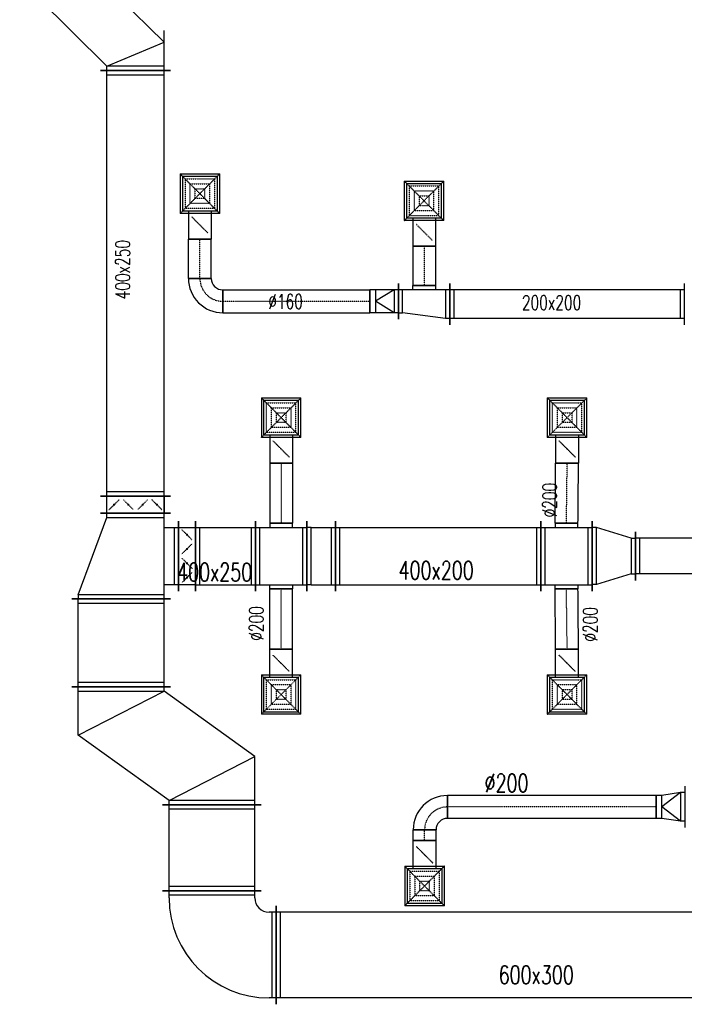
# Model space of a CAD drawing. Extents: x -7228 to 74941, y -112898 to 85621.
# Tile 54 of 256: x 32999 to 33464, y -55153 to -54464. Entities that reach past the tile are written whole.
import ezdxf

# ---------------------------------------------------------------- set-up
doc = ezdxf.new("R2010")
doc.units = 0
doc.linetypes.add('DASHDOT', pattern=[1, 0.5, -0.25, 0, -0.25])
doc.linetypes.add('DASHED', pattern=[0.75, 0.5, -0.25])
doc.layers.get('0').update_dxf_attribs({"color": 101, "linetype": 'CONTINUOUS'})
for name, color, linetype in [('BB-went-opis', 8, 'CONTINUOUS'), ('E35', 6, 'CONTINUOUS'), ('FLUID-N17', 7, 'CONTINUOUS'), ('FLUID-N17-SYM', 7, 'CONTINUOUS'), ('FLUID-W17', 7, 'CONTINUOUS'), ('FLUID-W17-SYM', 7, 'CONTINUOUS')]:
    doc.layers.add(name, color=color, linetype=linetype)
doc.styles.add('tab-bud$0$ROMANS', font='romans', dxfattribs={"width": 0.7})
doc.linetypes.add('ZIGZAG', pattern='A,0.00254,-5.08,[131,ltypeshp.shx,S=5.08,R=0,X=-5.08,Y=0],-10.16,[131,ltypeshp.shx,S=5.08,R=180,X=5.08,Y=0],-5.08', length=20.32254)

# ---------------------------------------------------------------- blocks, each defined once
blk = doc.blocks.new('*U5171')
at = {"color": 5, "linetype": 'Continuous', "lineweight": -2, "ltscale": 2}
for p, q in [((-3055, -345), (-3055, 345)), ((3055, 345), (3055, -345))]:
    blk.add_line(p, q, dxfattribs=at)
at = {"color": 0, "linetype": 'ByBlock', "lineweight": -2, "ltscale": 2}
for p, q in [((-3055, 300), (3055, 300)), ((-3055, -300), (3055, -300))]:
    blk.add_line(p, q, dxfattribs=at)
at = {"color": 4, "linetype": 'Continuous', "ltscale": 2}
for p, q in [((-3025, -300), (-3025, 300)), ((3025, 300), (3025, -300))]:
    blk.add_line(p, q, dxfattribs=at)
blk = doc.blocks.new('*U5172')
at = {"color": 0, "linetype": 'ByBlock', "lineweight": -2, "ltscale": 2}
for p, q in [((350, 350), (400, 350)), ((350, -250), (400, -250)), ((-350, -400), (-350, -350)), ((250, -400), (250, -350))]:
    blk.add_line(p, q, dxfattribs=at)
at = {"color": 4, "linetype": 'Continuous', "ltscale": 2}
for p, q in [((370, 350), (370, -250)), ((250, -370), (-350, -370))]:
    blk.add_line(p, q, dxfattribs=at)
at = {"color": 5, "linetype": 'Continuous', "lineweight": -2, "ltscale": 2}
for p, q in [((400, 395), (400, -295)), ((295, -400), (-395, -400))]:
    blk.add_line(p, q, dxfattribs=at)
at = {"color": 0, "linetype": 'ByBlock', "lineweight": -2, "ltscale": 2}
for radius in [700, 100]:
    blk.add_arc((350, -350), radius, 90, 180, dxfattribs=at)
blk = doc.blocks.new('*U5173')
at = {"color": 5, "linetype": 'Continuous', "lineweight": -2, "ltscale": 2}
for p, q in [((-301, -345), (-301, 345)), ((301, 345), (301, -345))]:
    blk.add_line(p, q, dxfattribs=at)
at = {"color": 0, "linetype": 'ByBlock', "lineweight": -2, "ltscale": 2}
for p, q in [((-301, 300), (301, 300)), ((-301, -300), (301, -300))]:
    blk.add_line(p, q, dxfattribs=at)
at = {"color": 4, "linetype": 'Continuous', "ltscale": 2}
for p, q in [((-271, -300), (-271, 300)), ((271, 300), (271, -300))]:
    blk.add_line(p, q, dxfattribs=at)
blk = doc.blocks.new('*U5174')
at = {"color": 5, "linetype": 'Continuous', "lineweight": -2, "ltscale": 2}
for p, q in [((-307.5, -345), (-307.5, 345)), ((307.5, 345), (307.5, -345))]:
    blk.add_line(p, q, dxfattribs=at)
at = {"color": 0, "linetype": 'ByBlock', "lineweight": -2, "ltscale": 2}
for p, q in [((-307.5, 300), (307.5, 300)), ((-307.5, -300), (307.5, -300))]:
    blk.add_line(p, q, dxfattribs=at)
at = {"color": 4, "linetype": 'Continuous', "ltscale": 2}
for p, q in [((-277.5, -300), (-277.5, 300)), ((277.5, 300), (277.5, -300))]:
    blk.add_line(p, q, dxfattribs=at)
blk = doc.blocks.new('*U5175')
at = {"color": 5, "linetype": 'Continuous', "lineweight": -2, "ltscale": 2}
for p, q in [((412, 980), (412, 290)), ((-412, -345), (-412, 345))]:
    blk.add_line(p, q, dxfattribs=at)
at = {"color": 0, "linetype": 'ByBlock', "lineweight": -2, "ltscale": 2}
for p, q in [((-382, 300), (74.3, 935)), ((74.3, 935), (412, 935)), ((-412, 300), (-382, 300)), ((-74.3, -300), (382, 335)), ((382, 335), (412, 335)), ((-412, -300), (-74.3, -300))]:
    blk.add_line(p, q, dxfattribs=at)
at = {"color": 4, "linetype": 'Continuous', "ltscale": 2}
for p, q in [((74.3, 935), (382, 335)), ((382, 935), (382, 335)), ((-382, -300), (-382, 300)), ((-382, 300), (-74.3, -300))]:
    blk.add_line(p, q, dxfattribs=at)
blk = doc.blocks.new('*U5176')
at = {"color": 5, "linetype": 'Continuous', "lineweight": -2, "ltscale": 2}
for p, q in [((-300, -345), (-300, 345)), ((300, 145), (300, -345)), ((245, -400), (-245, -400))]:
    blk.add_line(p, q, dxfattribs=at)
at = {"color": 0, "linetype": 'ByBlock', "lineweight": -2, "ltscale": 2}
for p, q in [((-270, 300), (-300, 300)), ((-270, 300), (270, 100)), ((270, 100), (300, 100)), ((-300, -300), (300, -300)), ((-200, -400), (-200, -300)), ((200, -300), (200, -400))]:
    blk.add_line(p, q, dxfattribs=at)
at = {"color": 4, "linetype": 'Continuous', "ltscale": 2}
for p, q in [((-270, -300), (-270, 300)), ((270, 100), (270, -300)), ((200, -370), (-200, -370))]:
    blk.add_line(p, q, dxfattribs=at)
blk = doc.blocks.new('*U5177')
at = {"color": 5, "linetype": 'Continuous', "lineweight": -2, "ltscale": 2}
for p, q in [((-1489.5, -245), (-1489.5, 245)), ((1489.5, 245), (1489.5, -245))]:
    blk.add_line(p, q, dxfattribs=at)
at = {"color": 0, "linetype": 'ByBlock', "lineweight": -2, "ltscale": 2}
for p, q in [((-1489.5, 200), (1489.5, 200)), ((-1489.5, -200), (1489.5, -200))]:
    blk.add_line(p, q, dxfattribs=at)
at = {"color": 4, "linetype": 'Continuous', "ltscale": 2}
for p, q in [((-1459.5, -200), (-1459.5, 200)), ((1459.5, 200), (1459.5, -200))]:
    blk.add_line(p, q, dxfattribs=at)
blk = doc.blocks.new('*U5178')
at = {"color": 5, "linetype": 'Continuous', "lineweight": -2, "ltscale": 2}
for p, q in [((-209.5, -245), (-209.5, 245)), ((209.5, 245), (209.5, -245))]:
    blk.add_line(p, q, dxfattribs=at)
at = {"color": 0, "linetype": 'ByBlock', "lineweight": -2, "ltscale": 2}
for p, q in [((-209.5, 200), (209.5, 200)), ((-209.5, -200), (209.5, -200))]:
    blk.add_line(p, q, dxfattribs=at)
at = {"color": 4, "linetype": 'Continuous', "ltscale": 2}
for p, q in [((-179.5, -200), (-179.5, 200)), ((179.5, 200), (179.5, -200))]:
    blk.add_line(p, q, dxfattribs=at)
blk = doc.blocks.new('*U5179')
at = {"color": 5, "linetype": 'Continuous', "lineweight": -2, "ltscale": 2}
for p, q in [((-180, -245), (-180, 245)), ((-80, 230), (80, 230)), ((180, 245), (180, -245)), ((80, -230), (-80, -230))]:
    blk.add_line(p, q, dxfattribs=at)
at = {"color": 0, "linetype": 'ByBlock', "lineweight": -2, "ltscale": 2}
for p, q in [((-80, 230), (-80, 200)), ((80, 200), (80, 230)), ((-180, 200), (180, 200)), ((-180, -200), (180, -200)), ((-80, -230), (-80, -200)), ((80, -200), (80, -230))]:
    blk.add_line(p, q, dxfattribs=at)
at = {"color": 4, "linetype": 'Continuous', "ltscale": 2}
for p, q in [((-150, -200), (-150, 200)), ((150, 200), (150, -200))]:
    blk.add_line(p, q, dxfattribs=at)
blk = doc.blocks.new('*U5180')
at = {"color": 4, "linetype": 'Continuous', "ltscale": 2}
for p, q in [((-138.5, 138.5), (138.5, 138.5)), ((-138.5, 138.5), (-138.5, -138.5)), ((138.5, -138.5), (138.5, 138.5)), ((138.5, -138.5), (-138.5, -138.5))]:
    blk.add_line(p, q, dxfattribs=at)
at = {"color": 4, "linetype": 'DASHED', "ltscale": 2}
for p, q in [((-138.5, 138.5), (0, 0)), ((138.5, 138.5), (0, 0)), ((-103.9, 103.9), (103.9, 103.9)), ((-103.9, 103.9), (-103.9, -103.9)), ((-69.2, 69.2), (69.2, 69.2)), ((-69.2, 69.2), (-69.2, -69.2)), ((69.2, -69.2), (69.2, 69.2)), ((103.9, -103.9), (103.9, 103.9)), ((-138.5, -138.5), (0, 0)), ((-34.6, 34.6), (34.6, 34.6)), ((-34.6, 34.6), (-34.6, -34.6)), ((138.5, -138.5), (0, 0)), ((34.6, -34.6), (34.6, 34.6)), ((34.6, -34.6), (-34.6, -34.6)), ((103.9, -103.9), (-103.9, -103.9)), ((69.2, -69.2), (-69.2, -69.2)), ((0, -219), (-56.6, -162.4)), ((0, -219), (56.6, -275.6))]:
    blk.add_line(p, q, dxfattribs=at)
at = {"color": 0, "linetype": 'ByBlock', "lineweight": -2, "ltscale": 2}
for p, q in [((-120, -120), (-120, 120)), ((120, 120), (-120, 120)), ((120, 120), (120, -120)), ((-120, -120), (120, -120)), ((-80, -120), (-80, -318)), ((80, -120), (80, -318))]:
    blk.add_line(p, q, dxfattribs=at)
at = {"color": 5, "linetype": 'Continuous', "lineweight": -2, "ltscale": 2}
blk.add_line((80, -318), (-80, -318), dxfattribs=at)
at = {"color": 4, "linetype": 'Continuous', "ltscale": 2}
blk.add_lwpolyline([(-2.5, -219, 5, 5, 1), (2.5, -219, 5, 5, 1)], format="xyseb", close=True, dxfattribs=at)
blk = doc.blocks.new('*U5181')
at = {"color": 5, "linetype": 'Continuous', "lineweight": -2, "ltscale": 2}
for p, q in [((-210.7, -80.2), (-210.7, 79.8)), ((210.7, 80.2), (210.7, -79.8))]:
    blk.add_line(p, q, dxfattribs=at)
at = {"color": 5, "linetype": 'ZIGZAG', "lineweight": -2, "ltscale": 0.4}
for points in [[(210.7, 80.2), (-210.7, 79.8)], [(210.7, -79.8), (-210.7, -80.2)]]:
    blk.add_spline(points, degree=3, dxfattribs=at)
at = {"layer": 'FLUID-N17-SYM', "color": 2, "linetype": 'DASHDOT', "ltscale": 2, "start_tangent": (-1, 0), "end_tangent": (-1, 0)}
blk.add_spline([(210.7, 0.2), (0, 0), (-210.7, -0.2)], degree=3, dxfattribs=at)
blk = doc.blocks.new('*U5182')
at = {"color": 4, "linetype": 'Continuous', "ltscale": 2}
for p, q in [((-138.5, 138.5), (138.5, 138.5)), ((-138.5, 138.5), (-138.5, -138.5)), ((138.5, -138.5), (138.5, 138.5)), ((138.5, -138.5), (-138.5, -138.5))]:
    blk.add_line(p, q, dxfattribs=at)
at = {"color": 4, "linetype": 'DASHED', "ltscale": 2}
for p, q in [((-138.5, 138.5), (0, 0)), ((138.5, 138.5), (0, 0)), ((-103.9, 103.9), (103.9, 103.9)), ((-103.9, 103.9), (-103.9, -103.9)), ((-69.2, 69.2), (69.2, 69.2)), ((-69.2, 69.2), (-69.2, -69.2)), ((69.2, -69.2), (69.2, 69.2)), ((103.9, -103.9), (103.9, 103.9)), ((-138.5, -138.5), (0, 0)), ((-34.6, 34.6), (34.6, 34.6)), ((-34.6, 34.6), (-34.6, -34.6)), ((138.5, -138.5), (0, 0)), ((34.6, -34.6), (34.6, 34.6)), ((34.6, -34.6), (-34.6, -34.6)), ((103.9, -103.9), (-103.9, -103.9)), ((69.2, -69.2), (-69.2, -69.2)), ((0, -219), (-56.6, -162.4)), ((0, -219), (56.6, -275.6))]:
    blk.add_line(p, q, dxfattribs=at)
at = {"color": 0, "linetype": 'ByBlock', "lineweight": -2, "ltscale": 2}
for p, q in [((-120, -120), (-120, 120)), ((120, 120), (-120, 120)), ((120, 120), (120, -120)), ((-120, -120), (120, -120)), ((-80, -120), (-80, -318)), ((80, -120), (80, -318))]:
    blk.add_line(p, q, dxfattribs=at)
at = {"color": 5, "linetype": 'Continuous', "lineweight": -2, "ltscale": 2}
blk.add_line((80, -318), (-80, -318), dxfattribs=at)
at = {"color": 4, "linetype": 'Continuous', "ltscale": 2}
blk.add_lwpolyline([(-2.5, -219, 5, 5, 1), (2.5, -219, 5, 5, 1)], format="xyseb", close=True, dxfattribs=at)
blk = doc.blocks.new('*U5183')
at = {"color": 5, "linetype": 'Continuous', "lineweight": -2, "ltscale": 2}
for p, q in [((-80, 0), (80, 0)), ((79.6, -420.5), (-80.4, -420.5))]:
    blk.add_line(p, q, dxfattribs=at)
at = {"color": 5, "linetype": 'ZIGZAG', "lineweight": -2, "ltscale": 0.4}
for points in [[(-80.4, -420.5), (-80, 0)], [(79.6, -420.5), (80, 0)]]:
    blk.add_spline(points, degree=3, dxfattribs=at)
at = {"layer": 'FLUID-N17-SYM', "color": 2, "linetype": 'DASHDOT', "ltscale": 2, "start_tangent": (0, 1), "end_tangent": (0, 1)}
blk.add_spline([(-0.4, -420.5), (0, 0)], degree=3, dxfattribs=at)
blk = doc.blocks.new('*U5185')
at = {"color": 4, "linetype": 'Continuous', "ltscale": 2}
for p, q in [((-138.5, 138.5), (138.5, 138.5)), ((-138.5, 138.5), (-138.5, -138.5)), ((138.5, -138.5), (138.5, 138.5)), ((138.5, -138.5), (-138.5, -138.5))]:
    blk.add_line(p, q, dxfattribs=at)
at = {"color": 4, "linetype": 'DASHED', "ltscale": 2}
for p, q in [((-138.5, 138.5), (0, 0)), ((138.5, 138.5), (0, 0)), ((-103.9, 103.9), (103.9, 103.9)), ((-103.9, 103.9), (-103.9, -103.9)), ((-69.2, 69.2), (69.2, 69.2)), ((-69.2, 69.2), (-69.2, -69.2)), ((69.2, -69.2), (69.2, 69.2)), ((103.9, -103.9), (103.9, 103.9)), ((-138.5, -138.5), (0, 0)), ((-34.6, 34.6), (34.6, 34.6)), ((-34.6, 34.6), (-34.6, -34.6)), ((138.5, -138.5), (0, 0)), ((34.6, -34.6), (34.6, 34.6)), ((34.6, -34.6), (-34.6, -34.6)), ((103.9, -103.9), (-103.9, -103.9)), ((69.2, -69.2), (-69.2, -69.2)), ((0, -219), (-56.6, -162.4)), ((0, -219), (56.6, -275.6))]:
    blk.add_line(p, q, dxfattribs=at)
at = {"color": 0, "linetype": 'ByBlock', "lineweight": -2, "ltscale": 2}
for p, q in [((-120, -120), (-120, 120)), ((120, 120), (-120, 120)), ((120, 120), (120, -120)), ((-120, -120), (120, -120)), ((-80, -120), (-80, -318)), ((80, -120), (80, -318))]:
    blk.add_line(p, q, dxfattribs=at)
at = {"color": 5, "linetype": 'Continuous', "lineweight": -2, "ltscale": 2}
blk.add_line((80, -318), (-80, -318), dxfattribs=at)
at = {"color": 4, "linetype": 'Continuous', "ltscale": 2}
blk.add_lwpolyline([(-2.5, -219, 5, 5, 1), (2.5, -219, 5, 5, 1)], format="xyseb", close=True, dxfattribs=at)
blk = doc.blocks.new('*U5184')
at = {"color": 4, "linetype": 'Continuous', "ltscale": 2}
for p, q in [((-138.5, 138.5), (138.5, 138.5)), ((-138.5, 138.5), (-138.5, -138.5)), ((138.5, -138.5), (138.5, 138.5)), ((138.5, -138.5), (-138.5, -138.5))]:
    blk.add_line(p, q, dxfattribs=at)
at = {"color": 4, "linetype": 'DASHED', "ltscale": 2}
for p, q in [((-138.5, 138.5), (0, 0)), ((138.5, 138.5), (0, 0)), ((-103.9, 103.9), (103.9, 103.9)), ((-103.9, 103.9), (-103.9, -103.9)), ((-69.2, 69.2), (69.2, 69.2)), ((-69.2, 69.2), (-69.2, -69.2)), ((69.2, -69.2), (69.2, 69.2)), ((103.9, -103.9), (103.9, 103.9)), ((-138.5, -138.5), (0, 0)), ((-34.6, 34.6), (34.6, 34.6)), ((-34.6, 34.6), (-34.6, -34.6)), ((138.5, -138.5), (0, 0)), ((34.6, -34.6), (34.6, 34.6)), ((34.6, -34.6), (-34.6, -34.6)), ((103.9, -103.9), (-103.9, -103.9)), ((69.2, -69.2), (-69.2, -69.2)), ((0, -219), (-56.6, -162.4)), ((0, -219), (56.6, -275.6))]:
    blk.add_line(p, q, dxfattribs=at)
at = {"color": 0, "linetype": 'ByBlock', "lineweight": -2, "ltscale": 2}
for p, q in [((-120, -120), (-120, 120)), ((120, 120), (-120, 120)), ((120, 120), (120, -120)), ((-120, -120), (120, -120)), ((-80, -120), (-80, -318)), ((80, -120), (80, -318))]:
    blk.add_line(p, q, dxfattribs=at)
at = {"color": 5, "linetype": 'Continuous', "lineweight": -2, "ltscale": 2}
blk.add_line((80, -318), (-80, -318), dxfattribs=at)
at = {"color": 4, "linetype": 'Continuous', "ltscale": 2}
blk.add_lwpolyline([(-2.5, -219, 5, 5, 1), (2.5, -219, 5, 5, 1)], format="xyseb", close=True, dxfattribs=at)
blk = doc.blocks.new('*U5188')
at = {"color": 5, "linetype": 'Continuous', "lineweight": -2, "ltscale": 2}
for p, q in [((-100, -245), (-100, 245)), ((100, 245), (100, -245))]:
    blk.add_line(p, q, dxfattribs=at)
at = {"color": 0, "linetype": 'ByBlock', "lineweight": -2, "ltscale": 2}
for p, q in [((-70, 200), (-100, 200)), ((-70, 200), (70, 200)), ((70, 200), (100, 200)), ((-70, -200), (-100, -200)), ((-70, -200), (70, -200)), ((70, -200), (100, -200))]:
    blk.add_line(p, q, dxfattribs=at)
at = {"color": 4, "linetype": 'Continuous', "ltscale": 2}
for p, q in [((-70, -200), (-70, 200)), ((70, 200), (70, -200))]:
    blk.add_line(p, q, dxfattribs=at)
blk = doc.blocks.new('*U5189')
at = {"color": 5, "linetype": 'Continuous', "lineweight": -2, "ltscale": 2}
for p, q in [((-180, -245), (-180, 245)), ((-80, 230), (80, 230)), ((180, 245), (180, -245)), ((80, -230), (-80, -230))]:
    blk.add_line(p, q, dxfattribs=at)
at = {"color": 0, "linetype": 'ByBlock', "lineweight": -2, "ltscale": 2}
for p, q in [((-80, 230), (-80, 200)), ((80, 200), (80, 230)), ((-180, 200), (180, 200)), ((-180, -200), (180, -200)), ((-80, -230), (-80, -200)), ((80, -200), (80, -230))]:
    blk.add_line(p, q, dxfattribs=at)
at = {"color": 4, "linetype": 'Continuous', "ltscale": 2}
for p, q in [((-150, -200), (-150, 200)), ((150, 200), (150, -200))]:
    blk.add_line(p, q, dxfattribs=at)
blk = doc.blocks.new('*U5191')
at = {"color": 5, "linetype": 'Continuous', "lineweight": -2, "ltscale": 2}
for p, q in [((-60, -245), (-60, 245)), ((60, 245), (60, -245))]:
    blk.add_line(p, q, dxfattribs=at)
at = {"color": 0, "linetype": 'ByBlock', "lineweight": -2, "ltscale": 2}
for p, q in [((-60, 200), (60, 200)), ((60, -200), (-60, -200))]:
    blk.add_line(p, q, dxfattribs=at)
at = {"color": 4, "linetype": 'DASHED', "ltscale": 2}
for p, q in [((0, 150), (-35.4, 185.4)), ((0, 150), (35.4, 114.6)), ((0, 50), (35.4, 85.4)), ((0, 50), (-35.4, 14.6)), ((0, -50), (-35.4, -14.6)), ((0, -50), (35.4, -85.4)), ((0, -150), (35.4, -114.6)), ((0, -150), (-35.4, -185.4))]:
    blk.add_line(p, q, dxfattribs=at)
at = {"color": 4, "linetype": 'Continuous', "ltscale": 2}
for points in [[(-4, 150, 8, 8, 1), (4, 150, 8, 8, 1)], [(-4, 50, 8, 8, 1), (4, 50, 8, 8, 1)], [(-4, -50, 8, 8, 1), (4, -50, 8, 8, 1)], [(-4, -150, 8, 8, 1), (4, -150, 8, 8, 1)]]:
    blk.add_lwpolyline(points, format="xyseb", close=True, dxfattribs=at)
blk = doc.blocks.new('*U5192')
at = {"color": 5, "linetype": 'Continuous', "lineweight": -2, "ltscale": 2}
for p, q in [((-670.5, -170), (-670.5, 170)), ((670.5, 170), (670.5, -170))]:
    blk.add_line(p, q, dxfattribs=at)
at = {"color": 0, "linetype": 'ByBlock', "lineweight": -2, "ltscale": 2}
for p, q in [((-670.5, 125), (670.5, 125)), ((-670.5, -125), (670.5, -125))]:
    blk.add_line(p, q, dxfattribs=at)
at = {"color": 4, "linetype": 'Continuous', "ltscale": 2}
for p, q in [((-640.5, -125), (-640.5, 125)), ((640.5, 125), (640.5, -125))]:
    blk.add_line(p, q, dxfattribs=at)
blk = doc.blocks.new('*U5193')
at = {"color": 5, "linetype": 'Continuous', "lineweight": -2, "ltscale": 2}
for p, q in [((-718, -245), (-718, 245)), ((718, 245), (718, -245))]:
    blk.add_line(p, q, dxfattribs=at)
at = {"color": 0, "linetype": 'ByBlock', "lineweight": -2, "ltscale": 2}
for p, q in [((-718, 200), (718, 200)), ((-718, -200), (718, -200))]:
    blk.add_line(p, q, dxfattribs=at)
at = {"color": 4, "linetype": 'Continuous', "ltscale": 2}
for p, q in [((-688, -200), (-688, 200)), ((688, 200), (688, -200))]:
    blk.add_line(p, q, dxfattribs=at)
blk = doc.blocks.new('*U5194')
at = {"color": 5, "linetype": 'Continuous', "lineweight": -2, "ltscale": 2}
for p, q in [((151.5, 245), (151.5, -245)), ((-151.5, -170), (-151.5, 170))]:
    blk.add_line(p, q, dxfattribs=at)
at = {"color": 0, "linetype": 'ByBlock', "lineweight": -2, "ltscale": 2}
for p, q in [((-121.5, 125), (121.5, 200)), ((121.5, 200), (151.5, 200)), ((-121.5, 125), (-151.5, 125)), ((-121.5, -125), (-151.5, -125)), ((-121.5, -125), (121.5, -200)), ((121.5, -200), (151.5, -200))]:
    blk.add_line(p, q, dxfattribs=at)
at = {"color": 4, "linetype": 'Continuous', "ltscale": 2}
for p, q in [((121.5, 200), (121.5, -200)), ((-121.5, -125), (-121.5, 125))]:
    blk.add_line(p, q, dxfattribs=at)
blk = doc.blocks.new('*U5195')
at = {"color": 5, "linetype": 'Continuous', "lineweight": -2, "ltscale": 2}
for p, q in [((-80, 0), (80, 0)), ((83.6, -420.5), (-76.4, -420.5))]:
    blk.add_line(p, q, dxfattribs=at)
at = {"color": 5, "linetype": 'ZIGZAG', "lineweight": -2, "ltscale": 0.4}
for points in [[(83.6, -420.5), (80, 0)], [(-76.4, -420.5), (-80, 0)]]:
    blk.add_spline(points, degree=3, dxfattribs=at)
at = {"layer": 'FLUID-N17-SYM', "color": 2, "linetype": 'DASHDOT', "ltscale": 2, "start_tangent": (0, 1), "end_tangent": (0, 1)}
blk.add_spline([(3.6, -420.5), (0, 0)], degree=3, dxfattribs=at)
blk = doc.blocks.new('*U5196')
at = {"color": 5, "linetype": 'Continuous', "lineweight": -2, "ltscale": 2}
for p, q in [((-80, 0), (80, 0)), ((76.4, -421.3), (-83.6, -421.3))]:
    blk.add_line(p, q, dxfattribs=at)
at = {"color": 5, "linetype": 'ZIGZAG', "lineweight": -2, "ltscale": 0.4}
for points in [[(-83.6, -421.3), (-80, 0)], [(76.4, -421.3), (80, 0)]]:
    blk.add_spline(points, degree=3, dxfattribs=at)
at = {"layer": 'FLUID-N17-SYM', "color": 2, "linetype": 'DASHDOT', "ltscale": 2, "start_tangent": (0, 1), "end_tangent": (0, 1)}
blk.add_spline([(-3.6, -421.3), (0, 0)], degree=3, dxfattribs=at)
blk = doc.blocks.new('*U5222')
at = {"color": 0, "linetype": 'ByBlock', "lineweight": -2, "ltscale": 2}
for p, q in [((-363, 200), (196.1, 765)), ((196.1, 765), (393, 765)), ((-196.1, -200), (363, 365)), ((363, 365), (393, 365)), ((-393, 200), (-363, 200)), ((-393, -200), (-196.1, -200))]:
    blk.add_line(p, q, dxfattribs=at)
at = {"color": 4, "linetype": 'Continuous', "ltscale": 2}
for p, q in [((196.1, 765), (363, 365)), ((363, 765), (363, 365)), ((-363, -200), (-363, 200)), ((-363, 200), (-196.1, -200))]:
    blk.add_line(p, q, dxfattribs=at)
at = {"color": 5, "linetype": 'Continuous', "lineweight": -2, "ltscale": 2}
for p, q in [((393, 810), (393, 320)), ((-393, -245), (-393, 245))]:
    blk.add_line(p, q, dxfattribs=at)
blk = doc.blocks.new('*U5224')
at = {"color": 5, "linetype": 'Continuous', "lineweight": -2, "ltscale": 2}
for p, q in [((-60, -245), (-60, 245)), ((60, 245), (60, -245))]:
    blk.add_line(p, q, dxfattribs=at)
at = {"color": 0, "linetype": 'ByBlock', "lineweight": -2, "ltscale": 2}
for p, q in [((-60, 200), (60, 200)), ((60, -200), (-60, -200))]:
    blk.add_line(p, q, dxfattribs=at)
at = {"color": 4, "linetype": 'DASHED', "ltscale": 2}
for p, q in [((0, 150), (-35.4, 185.4)), ((0, 150), (35.4, 114.6)), ((0, 50), (35.4, 85.4)), ((0, 50), (-35.4, 14.6)), ((0, -50), (-35.4, -14.6)), ((0, -50), (35.4, -85.4)), ((0, -150), (35.4, -114.6)), ((0, -150), (-35.4, -185.4))]:
    blk.add_line(p, q, dxfattribs=at)
at = {"color": 4, "linetype": 'Continuous', "ltscale": 2}
for points in [[(-4, 150, 8, 8, 1), (4, 150, 8, 8, 1)], [(-4, 50, 8, 8, 1), (4, 50, 8, 8, 1)], [(-4, -50, 8, 8, 1), (4, -50, 8, 8, 1)], [(-4, -150, 8, 8, 1), (4, -150, 8, 8, 1)]]:
    blk.add_lwpolyline(points, format="xyseb", close=True, dxfattribs=at)
blk = doc.blocks.new('*U5385')
at = {"color": 1, "linetype": 'Continuous', "lineweight": -2, "ltscale": 2}
for p, q in [((-100, -145), (-100, 145)), ((100, 80), (100, -80))]:
    blk.add_line(p, q, dxfattribs=at)
at = {"color": 0, "linetype": 'ByBlock', "lineweight": -2, "ltscale": 2}
for p, q in [((-100, 100), (-70, 100)), ((-70, 100), (60, 80)), ((60, 80), (100, 80)), ((-100, -100), (-70, -100)), ((-70, -100), (60, -80)), ((60, -80), (100, -80))]:
    blk.add_line(p, q, dxfattribs=at)
at = {"color": 4, "linetype": 'Continuous', "ltscale": 2}
for p, q in [((-70, -100), (-70, 100)), ((-70, 100), (60, 0)), ((60, 80), (60, -80)), ((-70, -100), (60, 0))]:
    blk.add_line(p, q, dxfattribs=at)
blk = doc.blocks.new('*U5386')
at = {"color": 1, "linetype": 'Continuous', "lineweight": -2, "ltscale": 2}
for p, q in [((-730, -80), (-730, 80)), ((730, 80), (730, -80))]:
    blk.add_line(p, q, dxfattribs=at)
at = {"color": 0, "linetype": 'ByBlock', "lineweight": -2, "ltscale": 2}
for p, q in [((-730, 80), (730, 80)), ((-730, -80), (730, -80))]:
    blk.add_line(p, q, dxfattribs=at)
at = {"layer": 'FLUID-W17-SYM', "color": 2, "linetype": 'DASHDOT', "ltscale": 2}
blk.add_line((-730, 0), (730, 0), dxfattribs=at)
blk = doc.blocks.new('*U5387')
at = {"color": 1, "linetype": 'Continuous', "lineweight": -2, "ltscale": 2}
for p, q in [((-120, -40), (-120, 120)), ((120, -120), (-40, -120))]:
    blk.add_line(p, q, dxfattribs=at)
at = {"color": 0, "linetype": 'ByBlock', "lineweight": -2, "ltscale": 2}
for radius in [240, 80]:
    blk.add_arc((-120, -120), radius, 0, 90, dxfattribs=at)
at = {"layer": 'FLUID-W17-SYM', "color": 2, "linetype": 'DASHDOT', "ltscale": 2}
blk.add_arc((-120, -120), 160, 0, 90, dxfattribs=at)
blk = doc.blocks.new('*U5389')
at = {"color": 4, "linetype": 'Continuous', "ltscale": 2}
for p, q in [((-138.5, 138.5), (138.5, 138.5)), ((-138.5, 138.5), (-138.5, -138.5)), ((138.5, -138.5), (138.5, 138.5)), ((138.5, -138.5), (-138.5, -138.5))]:
    blk.add_line(p, q, dxfattribs=at)
at = {"color": 4, "linetype": 'DASHED', "ltscale": 2}
for p, q in [((-138.5, 138.5), (0, 0)), ((138.5, 138.5), (0, 0)), ((-103.9, 103.9), (103.9, 103.9)), ((-103.9, 103.9), (-103.9, -103.9)), ((-69.2, 69.2), (69.2, 69.2)), ((-69.2, 69.2), (-69.2, -69.2)), ((69.2, -69.2), (69.2, 69.2)), ((103.9, -103.9), (103.9, 103.9)), ((-138.5, -138.5), (0, 0)), ((-34.6, 34.6), (34.6, 34.6)), ((-34.6, 34.6), (-34.6, -34.6)), ((138.5, -138.5), (0, 0)), ((34.6, -34.6), (34.6, 34.6)), ((34.6, -34.6), (-34.6, -34.6)), ((103.9, -103.9), (-103.9, -103.9)), ((69.2, -69.2), (-69.2, -69.2)), ((0, -219), (-56.6, -162.4)), ((0, -219), (56.6, -275.6))]:
    blk.add_line(p, q, dxfattribs=at)
at = {"color": 0, "linetype": 'ByBlock', "lineweight": -2, "ltscale": 2}
for p, q in [((-120, -120), (-120, 120)), ((120, 120), (-120, 120)), ((120, 120), (120, -120)), ((-120, -120), (120, -120)), ((-80, -120), (-80, -318)), ((80, -120), (80, -318))]:
    blk.add_line(p, q, dxfattribs=at)
at = {"color": 1, "linetype": 'Continuous', "lineweight": -2, "ltscale": 2}
blk.add_line((80, -318), (-80, -318), dxfattribs=at)
at = {"color": 4, "linetype": 'Continuous', "ltscale": 2}
blk.add_lwpolyline([(-2.5, -219, 5, 5, 1), (2.5, -219, 5, 5, 1)], format="xyseb", close=True, dxfattribs=at)
blk = doc.blocks.new('*U5398')
at = {"color": 1, "linetype": 'Continuous', "lineweight": -2, "ltscale": 2}
for p, q in [((-180, -145), (-180, 145)), ((180, 105), (180, -145)), ((80, -130), (-80, -130))]:
    blk.add_line(p, q, dxfattribs=at)
at = {"color": 0, "linetype": 'ByBlock', "lineweight": -2, "ltscale": 2}
for p, q in [((-180, 100), (-150, 100)), ((-150, 100), (150, 60)), ((180, 60), (150, 60)), ((-180, -100), (180, -100)), ((-80, -130), (-80, -100)), ((80, -100), (80, -130))]:
    blk.add_line(p, q, dxfattribs=at)
at = {"color": 4, "linetype": 'Continuous', "ltscale": 2}
for p, q in [((-150, -100), (-150, 100)), ((150, 60), (150, -100))]:
    blk.add_line(p, q, dxfattribs=at)
blk = doc.blocks.new('*U5399')
at = {"color": 1, "linetype": 'Continuous', "lineweight": -2, "ltscale": 2}
for p, q in [((-100, -80), (-100, 80)), ((100, 125), (100, -125))]:
    blk.add_line(p, q, dxfattribs=at)
at = {"color": 0, "linetype": 'ByBlock', "lineweight": -2, "ltscale": 2}
for p, q in [((-60, 80), (-100, 80)), ((70, 80), (-60, 80)), ((100, 80), (70, 80)), ((-60, -80), (-100, -80)), ((70, -80), (-60, -80)), ((100, -80), (70, -80))]:
    blk.add_line(p, q, dxfattribs=at)
at = {"color": 4, "linetype": 'Continuous', "ltscale": 2}
for p, q in [((70, 80), (-60, 0)), ((-60, 80), (-60, -80)), ((70, 80), (70, -80)), ((70, -80), (-60, 0))]:
    blk.add_line(p, q, dxfattribs=at)
blk = doc.blocks.new('*U5400')
at = {"color": 1, "linetype": 'Continuous', "lineweight": -2, "ltscale": 2}
for p, q in [((-514, -80), (-514, 80)), ((514, 80), (514, -80))]:
    blk.add_line(p, q, dxfattribs=at)
at = {"color": 0, "linetype": 'ByBlock', "lineweight": -2, "ltscale": 2}
for p, q in [((-514, 80), (514, 80)), ((-514, -80), (514, -80))]:
    blk.add_line(p, q, dxfattribs=at)
at = {"layer": 'FLUID-W17-SYM', "color": 2, "linetype": 'DASHDOT', "ltscale": 2}
blk.add_line((-514, 0), (514, 0), dxfattribs=at)
blk = doc.blocks.new('*U5401')
at = {"color": 1, "linetype": 'Continuous', "lineweight": -2, "ltscale": 2}
for p, q in [((120, 120), (120, -40)), ((40, -120), (-120, -120))]:
    blk.add_line(p, q, dxfattribs=at)
at = {"color": 0, "linetype": 'ByBlock', "lineweight": -2, "ltscale": 2}
for radius in [240, 80]:
    blk.add_arc((120, -120), radius, 90, 180, dxfattribs=at)
at = {"layer": 'FLUID-W17-SYM', "color": 2, "linetype": 'DASHDOT', "ltscale": 2}
blk.add_arc((120, -120), 160, 90, 180, dxfattribs=at)
blk = doc.blocks.new('*U5403')
at = {"color": 4, "linetype": 'Continuous', "ltscale": 2}
for p, q in [((-138.5, 138.5), (138.5, 138.5)), ((-138.5, 138.5), (-138.5, -138.5)), ((138.5, -138.5), (138.5, 138.5)), ((138.5, -138.5), (-138.5, -138.5))]:
    blk.add_line(p, q, dxfattribs=at)
at = {"color": 4, "linetype": 'DASHED', "ltscale": 2}
for p, q in [((-138.5, 138.5), (0, 0)), ((138.5, 138.5), (0, 0)), ((-103.9, 103.9), (103.9, 103.9)), ((-103.9, 103.9), (-103.9, -103.9)), ((-69.2, 69.2), (69.2, 69.2)), ((-69.2, 69.2), (-69.2, -69.2)), ((69.2, -69.2), (69.2, 69.2)), ((103.9, -103.9), (103.9, 103.9)), ((-138.5, -138.5), (0, 0)), ((-34.6, 34.6), (34.6, 34.6)), ((-34.6, 34.6), (-34.6, -34.6)), ((138.5, -138.5), (0, 0)), ((34.6, -34.6), (34.6, 34.6)), ((34.6, -34.6), (-34.6, -34.6)), ((103.9, -103.9), (-103.9, -103.9)), ((69.2, -69.2), (-69.2, -69.2)), ((0, -219), (-56.6, -162.4)), ((0, -219), (56.6, -275.6))]:
    blk.add_line(p, q, dxfattribs=at)
at = {"color": 0, "linetype": 'ByBlock', "lineweight": -2, "ltscale": 2}
for p, q in [((-120, -120), (-120, 120)), ((120, 120), (-120, 120)), ((120, 120), (120, -120)), ((-120, -120), (120, -120)), ((-80, -120), (-80, -318)), ((80, -120), (80, -318))]:
    blk.add_line(p, q, dxfattribs=at)
at = {"color": 1, "linetype": 'Continuous', "lineweight": -2, "ltscale": 2}
blk.add_line((80, -318), (-80, -318), dxfattribs=at)
at = {"color": 4, "linetype": 'Continuous', "ltscale": 2}
blk.add_lwpolyline([(-2.5, -219, 5, 5, 1), (2.5, -219, 5, 5, 1)], format="xyseb", close=True, dxfattribs=at)
blk = doc.blocks.new('*U5404')
at = {"color": 4, "linetype": 'Continuous', "ltscale": 2}
for p, q in [((-138.5, 138.5), (138.5, 138.5)), ((-138.5, 138.5), (-138.5, -138.5)), ((138.5, -138.5), (138.5, 138.5)), ((138.5, -138.5), (-138.5, -138.5))]:
    blk.add_line(p, q, dxfattribs=at)
at = {"color": 4, "linetype": 'DASHED', "ltscale": 2}
for p, q in [((-138.5, 138.5), (0, 0)), ((138.5, 138.5), (0, 0)), ((-103.9, 103.9), (103.9, 103.9)), ((-103.9, 103.9), (-103.9, -103.9)), ((-69.2, 69.2), (69.2, 69.2)), ((-69.2, 69.2), (-69.2, -69.2)), ((69.2, -69.2), (69.2, 69.2)), ((103.9, -103.9), (103.9, 103.9)), ((-138.5, -138.5), (0, 0)), ((-34.6, 34.6), (34.6, 34.6)), ((-34.6, 34.6), (-34.6, -34.6)), ((138.5, -138.5), (0, 0)), ((34.6, -34.6), (34.6, 34.6)), ((34.6, -34.6), (-34.6, -34.6)), ((103.9, -103.9), (-103.9, -103.9)), ((69.2, -69.2), (-69.2, -69.2)), ((0, -219), (-56.6, -162.4)), ((0, -219), (56.6, -275.6))]:
    blk.add_line(p, q, dxfattribs=at)
at = {"color": 0, "linetype": 'ByBlock', "lineweight": -2, "ltscale": 2}
for p, q in [((-120, -120), (-120, 120)), ((120, 120), (-120, 120)), ((120, 120), (120, -120)), ((-120, -120), (120, -120)), ((-80, -120), (-80, -318)), ((80, -120), (80, -318))]:
    blk.add_line(p, q, dxfattribs=at)
at = {"color": 1, "linetype": 'Continuous', "lineweight": -2, "ltscale": 2}
blk.add_line((80, -318), (-80, -318), dxfattribs=at)
at = {"color": 4, "linetype": 'Continuous', "ltscale": 2}
blk.add_lwpolyline([(-2.5, -219, 5, 5, 1), (2.5, -219, 5, 5, 1)], format="xyseb", close=True, dxfattribs=at)
blk = doc.blocks.new('*U5395')
at = {"color": 1, "linetype": 'Continuous', "lineweight": -2, "ltscale": 2}
for p, q in [((-820, -145), (-820, 145)), ((820, 145), (820, -145))]:
    blk.add_line(p, q, dxfattribs=at)
at = {"color": 0, "linetype": 'ByBlock', "lineweight": -2, "ltscale": 2}
for p, q in [((-820, 100), (820, 100)), ((-820, -100), (820, -100))]:
    blk.add_line(p, q, dxfattribs=at)
at = {"color": 4, "linetype": 'Continuous', "ltscale": 2}
for p, q in [((-790, -100), (-790, 100)), ((790, 100), (790, -100))]:
    blk.add_line(p, q, dxfattribs=at)
blk = doc.blocks.new('*U5393')
at = {"color": 1, "linetype": 'Continuous', "lineweight": -2, "ltscale": 2}
for p, q in [((-80, 0), (80, 0)), ((80, -275.1), (-80, -275.1))]:
    blk.add_line(p, q, dxfattribs=at)
at = {"color": 1, "linetype": 'ZIGZAG', "lineweight": -2, "ltscale": 0.4}
for points in [[(80, -275.1), (80, 0)], [(-80, -275.1), (-80, 0)]]:
    blk.add_spline(points, degree=3, dxfattribs=at)
at = {"layer": 'FLUID-W17-SYM', "color": 2, "linetype": 'DASHDOT', "ltscale": 2, "start_tangent": (0, 1), "end_tangent": (0, 1)}
blk.add_spline([(0, -275.1), (0, 0)], degree=3, dxfattribs=at)
blk = doc.blocks.new('*U5394')
at = {"color": 1, "linetype": 'Continuous', "lineweight": -2, "ltscale": 2}
for p, q in [((-80, 275.1), (80, 275.1)), ((80, 0), (-80, 0))]:
    blk.add_line(p, q, dxfattribs=at)
at = {"color": 1, "linetype": 'ZIGZAG', "lineweight": -2, "ltscale": 0.4}
for points in [[(-80, 275.1), (-80, 0)], [(80, 275.1), (80, 0)]]:
    blk.add_spline(points, degree=3, dxfattribs=at)
at = {"layer": 'FLUID-W17-SYM', "color": 2, "linetype": 'DASHDOT', "ltscale": 2, "start_tangent": (0, -1), "end_tangent": (0, -1)}
blk.add_spline([(0, 275.1), (0, 0)], degree=3, dxfattribs=at)
blk = doc.blocks.new('*U5451')
at = {"color": 1, "linetype": 'Continuous', "lineweight": -2, "ltscale": 2}
for p, q in [((-80, 0), (80, 0)), ((79.8, -75.2), (-80.2, -75.2))]:
    blk.add_line(p, q, dxfattribs=at)
at = {"color": 1, "linetype": 'ZIGZAG', "lineweight": -2, "ltscale": 0.4}
for points in [[(79.8, -75.2), (80, 0)], [(-80.2, -75.2), (-80, 0)]]:
    blk.add_spline(points, degree=3, dxfattribs=at)
at = {"layer": 'FLUID-W17-SYM', "color": 2, "linetype": 'DASHDOT', "ltscale": 2, "start_tangent": (0, 1), "end_tangent": (0, 1)}
blk.add_spline([(-0.2, -75.2), (0, 0)], degree=3, dxfattribs=at)
blk = doc.blocks.new('A$C44034F9E')
blk.add_line((746.53, -3500.82), (746.53, -3103.05))
at = {"layer": 'FLUID-N17', "color": 5, "linetype": 'Continuous', "zscale": 0.1}
for name, p, xscale, yscale, rotation in [('*U5222', (726.53, -3091.66), 0.1, 0.1, 89.9999999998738), ('*U5177', (726.53, -3279.91), 0.1, 0.1, 89.9999999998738), ('*U5180', (828.4, -3373.93), 0.09999999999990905, 0.1000000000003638, 359.999999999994), ('*U5185', (1028.4, -3373.93), 0.09999999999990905, 0.1000000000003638, 359.999999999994), ('*U5181', (828.41, -3426.79), 0.1, 0.1, 89.99999999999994), ('*U5196', (1028.4, -3405.73), 0.1, 0.1, 359.9999999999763), ('*U5224', (726.53, -3434.86), 0.1, 0.1, 89.9999999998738), ('*U5176', (716.53, -3470.86), 0.1000000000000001, 0.1000000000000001, 89.9999999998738), ('*U5191', (762.53, -3470.86), 0.1, 0.1, 359.9999999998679), ('*U5178', (789.48, -3470.86), 0.1, 0.1, 359.9999999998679), ('*U5194', (1061.15, -3470.82), 0.1, 0.1, 179.9999999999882), ('*U5192', (1143.35, -3470.82), 0.1000000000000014, 0.09999999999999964, 180.0000000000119), ('*U5183', (828.43, -3493.86), 0.1, 0.1, 359.9999999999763), ('*U5195', (1028.03, -3493.86), 0.1, 0.1, 359.9999999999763), ('*U5174', (716.53, -3531.61), 0.09999999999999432, 0.09999999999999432, 89.9999999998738), ('*U5182', (828.4, -3567.71), 0.09999999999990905, 0.1000000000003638, 180), ('*U5184', (1028.4, -3567.71), 0.09999999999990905, 0.1000000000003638, 180), ('*U5175', (780, -3603.6), 0.1, 0.1, 89.9999999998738), ('*U5173', (780, -3674.9), 0.1, 0.1, 89.9999999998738), ('*U5172', (784.97, -3745), 0.1, 0.1, 89.99999999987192), ('*U5171', (1130.47, -3750), 0.1, 0.09999999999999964, 179.9999999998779)]:
    blk.add_blockref(name, p, dxfattribs=dict(at, xscale=xscale, yscale=yscale, rotation=rotation))
at = {"layer": 'FLUID-N17', "color": 5, "linetype": 'Continuous'}
for name, p, xscale, yscale, zscale in [('*U5179', (828.43, -3470.86), 0.1000000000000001, 0.1, 0.09999999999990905), ('*U5188', (856.43, -3470.86), 0.1, 0.1, 0.1), ('*U5193', (938.23, -3470.86), 0.1, 0.1, 0.1), ('*U5189', (1028.03, -3470.86), 0.1, 0.09999999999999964, 0.1)]:
    blk.add_blockref(name, p, dxfattribs=dict(at, xscale=xscale, yscale=yscale, zscale=zscale))
at = {"layer": 'FLUID-W17', "color": 1, "linetype": 'Continuous', "zscale": 0.1}
for name, p, xscale, yscale in [('*U5404', (771.57, -3217.22), 0.1000000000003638, 0.1000000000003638), ('*U5403', (928.4, -3222.22), 0.1000000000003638, 0.1000000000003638), ('*U5393', (771.57, -3249.02), 0.09999999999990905, 0.1000000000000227), ('*U5394', (928.4, -3281.53), 0.09999999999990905, 0.1000000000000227), ('*U5400', (838.96, -3292.53), 0.1000000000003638, 0.1000000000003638), ('*U5399', (900.4, -3292.53), 0.1000000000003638, 0.1000000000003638)]:
    blk.add_blockref(name, p, dxfattribs=dict(at, xscale=xscale, yscale=yscale))
at = {"layer": 'FLUID-W17', "color": 1, "linetype": 'Continuous'}
for name, p, xscale, yscale, zscale, rotation in [('*U5401', (775.56, -3288.53), 0.1000000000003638, 0.1000000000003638, 0.1, 89.99999999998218), ('*U5398', (928.4, -3294.53), 0.1000000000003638, 0.1000000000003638, 0.1, 180), ('*U5395', (1028.4, -3294.53), 0.09999999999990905, 0.1000000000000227, 0.1, 180), ('*U5385', (1100.75, -3646.38), 0.1, 0.1, 0.1, 180.0000000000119), ('*U5387', (932.75, -3650.38), 0.1, 0.1, 0.1, 90.00000000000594), ('*U5386', (1017.75, -3646.38), 0.1, 0.1, 0.1, 180.0000000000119), ('*U5451', (928.75, -3662.38), 0.1, 0.1, 0.1, 359.9999999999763), ('*U5389', (928.73, -3701.7, -3485), 0.09999999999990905, 0.1000000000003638, 0.09999999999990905, 180.0000000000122)]:
    blk.add_blockref(name, p, dxfattribs=dict(at, xscale=xscale, yscale=yscale, zscale=zscale, rotation=rotation))
at = {"layer": 'BB-went-opis', "style": 'tab-bud$0$ROMANS', "width": 0.7}
for s, height, rotation, p in [('400x250', 10.109, 90, (722.55, -3291.14, 0)), ('%%c200', 10.109, 90, (1021.32, -3443.79, 0)), ('400x250', 12.78, 359.94143, (755.65, -3488.41, 0)), ('400x200', 12.78, 359.94143, (910.55, -3487.13, 0)), ('%%c200', 10.109, 90, (816.15, -3530.12, 0)), ('%%c200', 10.109, 90, (1049.7, -3530.75, 0)), ('%%c200', 12.78, 359.94143, (970.72, -3636.02, 0)), ('600x300', 12.78, 359.94143, (980.58, -3770.24))]:
    blk.add_text(s, height=height, rotation=rotation, dxfattribs=at).set_placement(p)
for s, p in [('%%C160', (819.37, -3297.73, 0)), ('200x200', (996.8, -3298.55, 0))]:
    blk.add_text(s, height=10.109, dxfattribs=at).set_placement(p)

msp = doc.modelspace()

# ---------------------------------------------------------------- block references
at = {"layer": 'E35'}
msp.add_blockref('A$C44034F9E', (32353.436, -51368.711), dxfattribs=at)

doc.saveas('drawing.dxf')
